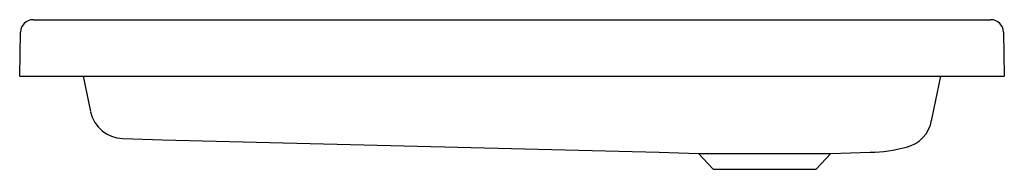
# Model space of a CAD drawing. Header units: millimetres. Extents: x 4931.437 to 4932.139, y 2860.162 to 2860.269.
import ezdxf

# ---------------------------------------------------------------- set-up
doc = ezdxf.new("R2010")
doc.units = ezdxf.units.MM
doc.layers.add('SANINDUSA', color=3, linetype='Continuous')

msp = doc.modelspace()

# ---------------------------------------------------------------- linework, layer by layer
at = {"layer": 'SANINDUSA'}
for p, q in [((4931.44673, 2860.2686), (4932.12904, 2860.2686)), ((4931.43719, 2860.2286), (4931.43773, 2860.25976)), ((4932.13804, 2860.25976), (4932.13859, 2860.2286)), ((4931.43719, 2860.2286), (4931.44219, 2860.2286)), ((4931.44219, 2860.2286), (4932.13359, 2860.2286)), ((4931.4823, 2860.2286), (4931.48763, 2860.2035)), ((4932.0874, 2860.20004), (4932.09347, 2860.2286)), ((4932.13359, 2860.2286), (4932.13859, 2860.2286)), ((4931.48763, 2860.2035), (4931.48767, 2860.20333)), ((4932.08718, 2860.19901), (4932.0874, 2860.20004)), ((4931.89277, 2860.17444), (4931.92079, 2860.17346)), ((4931.92079, 2860.17346), (4931.93115, 2860.16236)), ((4931.92079, 2860.17346), (4932.01498, 2860.17346)), ((4932.00463, 2860.16236), (4932.01498, 2860.17346)), ((4932.01498, 2860.17346), (4932.04303, 2860.17444)), ((4931.93115, 2860.16236), (4932.00463, 2860.16236))]:
    msp.add_line(p, q, dxfattribs=at)
at = {"layer": 'SANINDUSA', "flags": 128}
for points in [[(4932.08679, 2860.19716), (4932.08687, 2860.19754), (4932.08706, 2860.19842), (4932.08714, 2860.19882), (4932.08718, 2860.19901)], [(4931.51058, 2860.1842), (4931.53882, 2860.18322), (4931.89277, 2860.17444)]]:
    msp.add_lwpolyline(points, dxfattribs=at)
at = {"layer": 'SANINDUSA'}
for centre, radius, start, end in [((4931.44673, 2860.2596), 0.009, 90, 179), ((4932.12904, 2860.2596), 0.009, 1, 90), ((4931.51117, 2860.20819), 0.024, 191.99999, 268.57914), ((4932.06312, 2860.20138), 0.02404, 283.80199, 349.87974), ((4932.04125, 2860.28185), 0.10743, 270.95133, 284.89419)]:
    msp.add_arc(centre, radius, start, end, dxfattribs=at)

doc.saveas('drawing.dxf')
